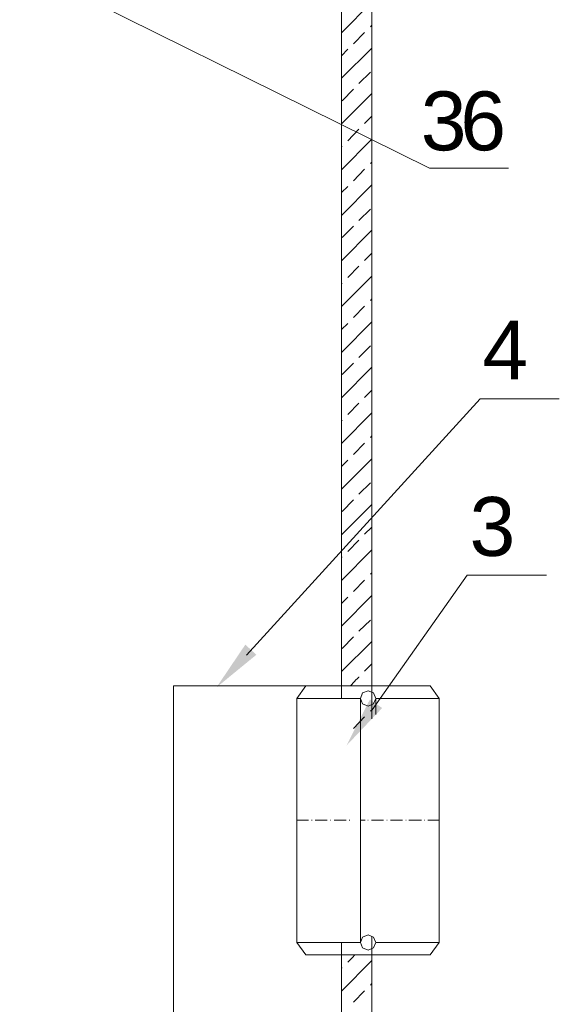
# Model space of a CAD drawing. Extents: x -23500 to 2637, y 21242 to 29547.
# Tile 33 of 121: x -10319 to -9655, y 24440 to 25651. Entities that reach past the tile are written whole.
import ezdxf

# ---------------------------------------------------------------- set-up
doc = ezdxf.new("R2010")
doc.units = 0
doc.header["$LTSCALE"] = 25
doc.layers.get('0').update_dxf_attribs({"linetype": 'CONTINUOUS', "lineweight": 13})
doc.styles.get("Standard").update_dxf_attribs({"font": 'ARIAL.TTF', "height": 50})

msp = doc.modelspace()

# ---------------------------------------------------------------- hatches: boundary and pattern name
h = msp.add_hatch(color=7)
h.dxf.hatch_style = 2
h.paths.add_polyline_path([(-10076.883, 24829.767), (-10041.31, 24882.471), (-10027.686, 24870.045)])
h = msp.add_hatch(color=7)
h.dxf.hatch_style = 2
h.paths.add_polyline_path([(-9916.766, 24758.419), (-9888.03, 24815.134), (-9872.955, 24804.513)])

# ---------------------------------------------------------------- linework, layer by layer
at = {"color": 7, "lineweight": 9}
for points in [[(-10375.911, 25746.027), (-9814.701, 25468.393), (-9717.304, 25468.393)], [(-10039.947, 24869.478), (-9752.385, 25184.893), (-9654.988, 25184.893)], [(-9885.053, 24802.419), (-9768.292, 24967.884), (-9670.895, 24967.884)]]:
    msp.add_lwpolyline(points, dxfattribs=at)
for points, knots in [([(-9922.783, 24816.105), (-9922.783, 26100.174), (-9922.783, 27522.652), (-9922.783, 27522.652), (-9922.783, 27522.652), (-9885.609, 27522.652), (-9885.609, 27522.652), (-9885.609, 27522.652), (-9885.609, 26081.707), (-9885.609, 24791.199)], [3.45134905, 3.45134905, 3.45134905, 3.45134905, 4, 4, 4, 5, 5, 5, 5.55220072, 5.55220072, 5.55220072, 5.55220072]), ([(-9922.783, 24816.105), (-9922.783, 24826.24), (-9922.783, 24831.962), (-9922.783, 24831.962), (-9922.783, 24831.962), (-10129.498, 24831.962), (-10129.498, 24831.962), (-10129.498, 24831.962), (-10129.498, 24395.245), (-10129.498, 24395.245), (-10129.498, 24395.245), (-9922.783, 24395.245), (-9922.783, 24395.245), (-9922.783, 24395.245), (-9922.783, 24447.677), (-9922.783, 24516.206)], [-0.11446702, -0.11446702, -0.11446702, -0.11446702, 0, 0, 0, 1, 1, 1, 2, 2, 2, 3, 3, 3, 3.34649633, 3.34649633, 3.34649633, 3.34649633]), ([(-9813.73, 24831.962), (-9813.73, 24831.962), (-9966.896, 24831.962), (-9966.896, 24831.962), (-9966.896, 24831.962), (-9977.808, 24816.105), (-9977.808, 24816.105)], [0, 0, 0, 0, 1, 1, 1, 2, 2, 2, 2]), ([(-9899.484, 24816.105), (-9899.484, 24816.105), (-9897.011, 24823.043), (-9897.011, 24823.043), (-9897.011, 24823.043), (-9890.061, 24825.516), (-9890.061, 24825.516), (-9890.061, 24825.516), (-9883.627, 24823.043), (-9883.627, 24823.043), (-9883.627, 24823.043), (-9880.65, 24816.105), (-9880.65, 24816.105), (-9880.65, 24816.105), (-9883.627, 24809.659), (-9883.627, 24809.659), (-9883.627, 24809.659), (-9890.061, 24806.682), (-9890.061, 24806.682), (-9890.061, 24806.682), (-9897.011, 24809.659), (-9897.011, 24809.659), (-9897.011, 24809.659), (-9899.484, 24816.105), (-9899.484, 24816.105), (-9899.484, 24816.105), (-9899.484, 24816.105), (-9899.484, 24816.105)], [0, 0, 0, 0, 1, 1, 1, 2, 2, 2, 3, 3, 3, 4, 4, 4, 5, 5, 5, 6, 6, 6, 7, 7, 7, 8, 8, 8, 9, 9, 9, 9]), ([(-9885.609, 24523.565), (-9885.609, 23588.496), (-9885.609, 22797.091), (-9885.609, 22797.091), (-9885.609, 22797.091), (-9922.783, 22797.091), (-9922.783, 22797.091), (-9922.783, 22797.091), (-9922.783, 23584.348), (-9922.783, 24516.206)], [1.59076498, 1.59076498, 1.59076498, 1.59076498, 2, 2, 2, 3, 3, 3, 3.408161, 3.408161, 3.408161, 3.408161]), ([(-9899.484, 24516.206), (-9899.484, 24516.206), (-9897.011, 24522.652), (-9897.011, 24522.652), (-9897.011, 24522.652), (-9890.061, 24525.617), (-9890.061, 24525.617), (-9890.061, 24525.617), (-9883.627, 24522.652), (-9883.627, 24522.652), (-9883.627, 24522.652), (-9880.65, 24516.206), (-9880.65, 24516.206), (-9880.65, 24516.206), (-9883.627, 24509.76), (-9883.627, 24509.76), (-9883.627, 24509.76), (-9890.061, 24506.783), (-9890.061, 24506.783), (-9890.061, 24506.783), (-9897.011, 24509.76), (-9897.011, 24509.76), (-9897.011, 24509.76), (-9899.484, 24516.206), (-9899.484, 24516.206), (-9899.484, 24516.206), (-9899.484, 24516.206), (-9899.484, 24516.206)], [0, 0, 0, 0, 1, 1, 1, 2, 2, 2, 3, 3, 3, 4, 4, 4, 5, 5, 5, 6, 6, 6, 7, 7, 7, 8, 8, 8, 9, 9, 9, 9])]:
    msp.add_open_spline(points, degree=3, knots=knots, dxfattribs=at)
for points in [[(-9922.783, 25635.006), (-9922.783, 25635.006), (-9885.608, 25672.686), (-9885.608, 25672.686)], [(-9887.096, 25642.449), (-9887.096, 25642.449), (-9885.608, 25644.429), (-9885.608, 25644.429)], [(-9908.402, 25621.622), (-9908.402, 25621.622), (-9894.526, 25635.498), (-9894.526, 25635.498)], [(-9922.783, 25578.997), (-9922.783, 25578.997), (-9885.608, 25616.173), (-9885.608, 25616.173)], [(-9922.783, 25606.749), (-9922.783, 25606.749), (-9915.34, 25614.684), (-9915.34, 25614.684)], [(-9901.464, 25572.551), (-9901.464, 25572.551), (-9887.096, 25586.427), (-9887.096, 25586.427)], [(-9922.278, 25551.233), (-9922.278, 25551.233), (-9908.402, 25565.601), (-9908.402, 25565.601)], [(-9922.783, 25522.976), (-9922.783, 25522.976), (-9885.608, 25560.151), (-9885.608, 25560.151)], [(-9894.526, 25523.481), (-9894.526, 25523.481), (-9885.608, 25532.399), (-9885.608, 25532.399)], [(-9915.34, 25502.162), (-9915.34, 25502.162), (-9901.464, 25516.543), (-9901.464, 25516.543)], [(-9922.783, 25466.463), (-9922.783, 25466.463), (-9885.608, 25504.142), (-9885.608, 25504.142)], [(-9922.783, 25494.719), (-9922.783, 25494.719), (-9922.278, 25495.211), (-9922.278, 25495.211)], [(-9887.096, 25474.397), (-9887.096, 25474.397), (-9885.608, 25475.886), (-9885.608, 25475.886)], [(-9908.402, 25453.079), (-9908.402, 25453.079), (-9894.526, 25467.459), (-9894.526, 25467.459)], [(-9922.783, 25410.454), (-9922.783, 25410.454), (-9885.608, 25448.121), (-9885.608, 25448.121)], [(-9922.783, 25438.711), (-9922.783, 25438.711), (-9915.34, 25446.141), (-9915.34, 25446.141)], [(-9901.464, 25404.008), (-9901.464, 25404.008), (-9887.096, 25417.884), (-9887.096, 25417.884)], [(-9922.278, 25383.194), (-9922.278, 25383.194), (-9908.402, 25397.07), (-9908.402, 25397.07)], [(-9922.783, 25354.433), (-9922.783, 25354.433), (-9885.608, 25392.112), (-9885.608, 25392.112)], [(-9894.526, 25354.937), (-9894.526, 25354.937), (-9885.608, 25363.856), (-9885.608, 25363.856)], [(-9915.34, 25334.111), (-9915.34, 25334.111), (-9901.464, 25347.999), (-9901.464, 25347.999)], [(-9922.783, 25298.424), (-9922.783, 25298.424), (-9885.608, 25335.599), (-9885.608, 25335.599)], [(-9922.783, 25326.189), (-9922.783, 25326.189), (-9922.278, 25326.681), (-9922.278, 25326.681)], [(-9908.402, 25285.04), (-9908.402, 25285.04), (-9894.526, 25298.916), (-9894.526, 25298.916)], [(-9887.096, 25305.854), (-9887.096, 25305.854), (-9885.608, 25307.847), (-9885.608, 25307.847)], [(-9922.783, 25241.911), (-9922.783, 25241.911), (-9885.608, 25279.59), (-9885.608, 25279.59)], [(-9922.783, 25270.167), (-9922.783, 25270.167), (-9915.34, 25277.61), (-9915.34, 25277.61)], [(-9901.464, 25235.464), (-9901.464, 25235.464), (-9887.096, 25249.845), (-9887.096, 25249.845)], [(-9922.278, 25214.65), (-9922.278, 25214.65), (-9908.402, 25228.526), (-9908.402, 25228.526)], [(-9922.783, 25185.902), (-9922.783, 25185.902), (-9885.608, 25223.569), (-9885.608, 25223.569)], [(-9894.526, 25186.394), (-9894.526, 25186.394), (-9885.608, 25195.325), (-9885.608, 25195.325)], [(-9915.34, 25165.58), (-9915.34, 25165.58), (-9901.464, 25179.456), (-9901.464, 25179.456)], [(-9922.783, 25129.88), (-9922.783, 25129.88), (-9885.608, 25167.56), (-9885.608, 25167.56)], [(-9922.783, 25157.645), (-9922.783, 25157.645), (-9922.278, 25158.642), (-9922.278, 25158.642)], [(-9908.402, 25116.496), (-9908.402, 25116.496), (-9894.526, 25130.372), (-9894.526, 25130.372)], [(-9887.096, 25137.31), (-9887.096, 25137.31), (-9885.608, 25139.304), (-9885.608, 25139.304)], [(-9922.783, 25073.872), (-9922.783, 25073.872), (-9885.608, 25111.047), (-9885.608, 25111.047)], [(-9922.783, 25101.636), (-9922.783, 25101.636), (-9915.34, 25109.558), (-9915.34, 25109.558)], [(-9901.464, 25067.426), (-9901.464, 25067.426), (-9887.096, 25081.302), (-9887.096, 25081.302)], [(-9922.278, 25046.107), (-9922.278, 25046.107), (-9908.402, 25060.488), (-9908.402, 25060.488)], [(-9922.783, 25017.358), (-9922.783, 25017.358), (-9885.608, 25055.026), (-9885.608, 25055.026)], [(-9894.526, 25018.355), (-9894.526, 25018.355), (-9885.608, 25026.781), (-9885.608, 25026.781)], [(-9915.34, 24997.036), (-9915.34, 24997.036), (-9901.464, 25010.912), (-9901.464, 25010.912)], [(-9922.783, 24961.35), (-9922.783, 24961.35), (-9885.608, 24999.017), (-9885.608, 24999.017)], [(-9922.783, 24989.594), (-9922.783, 24989.594), (-9922.278, 24990.098), (-9922.278, 24990.098)], [(-9908.402, 24947.966), (-9908.402, 24947.966), (-9894.526, 24961.842), (-9894.526, 24961.842)], [(-9887.096, 24969.272), (-9887.096, 24969.272), (-9885.608, 24970.76), (-9885.608, 24970.76)], [(-9922.783, 24905.328), (-9922.783, 24905.328), (-9885.608, 24943.008), (-9885.608, 24943.008)], [(-9922.783, 24933.093), (-9922.783, 24933.093), (-9915.34, 24941.015), (-9915.34, 24941.015)], [(-9901.464, 24898.882), (-9901.464, 24898.882), (-9887.096, 24912.771), (-9887.096, 24912.771)], [(-9922.783, 24849.32), (-9922.783, 24849.32), (-9885.608, 24886.495), (-9885.608, 24886.495)], [(-9922.278, 24877.576), (-9922.278, 24877.576), (-9908.402, 24891.944), (-9908.402, 24891.944)], [(-9894.526, 24849.811), (-9894.526, 24849.811), (-9885.608, 24858.73), (-9885.608, 24858.73)], [(-9911.993, 24831.962), (-9907.887, 24836.217), (-9901.464, 24842.873), (-9901.464, 24842.873)], [(-9813.73, 24831.962), (-9813.73, 24831.962), (-9802.818, 24816.105), (-9802.818, 24816.105)], [(-9977.808, 24516.206), (-9977.808, 24516.206), (-9977.808, 24816.105), (-9977.808, 24816.105)], [(-9899.484, 24816.105), (-9899.484, 24816.105), (-9977.808, 24816.105), (-9977.808, 24816.105)], [(-9899.484, 24516.206), (-9899.484, 24516.206), (-9899.484, 24816.105), (-9899.484, 24816.105)], [(-9880.65, 24796.417), (-9880.65, 24808.779), (-9880.65, 24816.105), (-9880.65, 24816.105)], [(-9802.818, 24816.105), (-9802.818, 24816.105), (-9880.65, 24816.105), (-9880.65, 24816.105)], [(-9802.818, 24516.206), (-9802.818, 24516.206), (-9802.818, 24816.105), (-9802.818, 24816.105)], [(-9887.096, 24800.741), (-9887.096, 24800.741), (-9885.608, 24802.217), (-9885.608, 24802.217)], [(-9908.402, 24779.422), (-9908.402, 24779.422), (-9894.526, 24793.803), (-9894.526, 24793.803)], [(-9963.427, 24666.395), (-9963.427, 24666.395), (-9977.808, 24666.395), (-9977.808, 24666.395)], [(-9958.962, 24666.395), (-9958.962, 24666.395), (-9959.958, 24666.395), (-9959.958, 24666.395)], [(-9940.62, 24666.395), (-9940.62, 24666.395), (-9955.493, 24666.395), (-9955.493, 24666.395)], [(-9936.167, 24666.395), (-9936.167, 24666.395), (-9936.659, 24666.395), (-9936.659, 24666.395)], [(-9917.321, 24666.395), (-9917.321, 24666.395), (-9932.193, 24666.395), (-9932.193, 24666.395)], [(-9912.868, 24666.395), (-9912.868, 24666.395), (-9913.36, 24666.395), (-9913.36, 24666.395)], [(-9894.034, 24666.395), (-9894.034, 24666.395), (-9896.516, 24666.395), (-9899.484, 24666.395)], [(-9890.061, 24666.395), (-9890.061, 24666.395), (-9890.553, 24666.395), (-9890.553, 24666.395)], [(-9871.227, 24666.395), (-9871.227, 24666.395), (-9886.1, 24666.395), (-9886.1, 24666.395)], [(-9866.762, 24666.395), (-9866.762, 24666.395), (-9867.266, 24666.395), (-9867.266, 24666.395)], [(-9847.928, 24666.395), (-9847.928, 24666.395), (-9862.801, 24666.395), (-9862.801, 24666.395)], [(-9843.462, 24666.395), (-9843.462, 24666.395), (-9843.967, 24666.395), (-9843.967, 24666.395)], [(-9824.629, 24666.395), (-9824.629, 24666.395), (-9839.993, 24666.395), (-9839.993, 24666.395)], [(-9820.668, 24666.395), (-9820.668, 24666.395), (-9821.16, 24666.395), (-9821.16, 24666.395)], [(-9802.818, 24666.395), (-9802.818, 24666.395), (-9816.707, 24666.395), (-9816.707, 24666.395)], [(-9899.484, 24516.206), (-9899.484, 24516.206), (-9977.808, 24516.206), (-9977.808, 24516.206)], [(-9966.896, 24500.829), (-9966.896, 24500.829), (-9977.808, 24516.206), (-9977.808, 24516.206)], [(-9802.818, 24516.206), (-9802.818, 24516.206), (-9880.65, 24516.206), (-9880.65, 24516.206)], [(-9813.73, 24500.829), (-9813.73, 24500.829), (-9802.818, 24516.206), (-9802.818, 24516.206)], [(-9813.73, 24500.829), (-9813.73, 24500.829), (-9966.896, 24500.829), (-9966.896, 24500.829)], [(-9915.34, 24491.911), (-9915.34, 24491.911), (-9910.406, 24496.845), (-9906.422, 24500.829)], [(-9922.783, 24456.224), (-9922.783, 24456.224), (-9885.608, 24493.891), (-9885.608, 24493.891)], [(-9922.783, 24484.481), (-9922.783, 24484.481), (-9922.278, 24484.973), (-9922.278, 24484.973)], [(-9887.096, 24463.654), (-9887.096, 24463.654), (-9885.608, 24465.647), (-9885.608, 24465.647)], [(-9908.402, 24442.84), (-9908.402, 24442.84), (-9894.526, 24456.716), (-9894.526, 24456.716)]]:
    msp.add_open_spline(points, degree=3, dxfattribs=at)

# ---------------------------------------------------------------- texts
at = {"color": 7, "char_height": 72.44037, "attachment_point": 1}
for s, insert in [('{\\fArial|b0|i0|c0;3}', (-9825.399, 25562.849)), ('{\\fArial|b0|i0|c0;6}', (-9776.799, 25562.849)), ('{\\fArial|b0|i0|c0;4}', (-9749.492, 25281.066)), ('{\\fArial|b0|i0|c0;3}', (-9765.396, 25064.06))]:
    msp.add_mtext(s, dxfattribs=dict(at, insert=insert))

doc.saveas('drawing.dxf')
